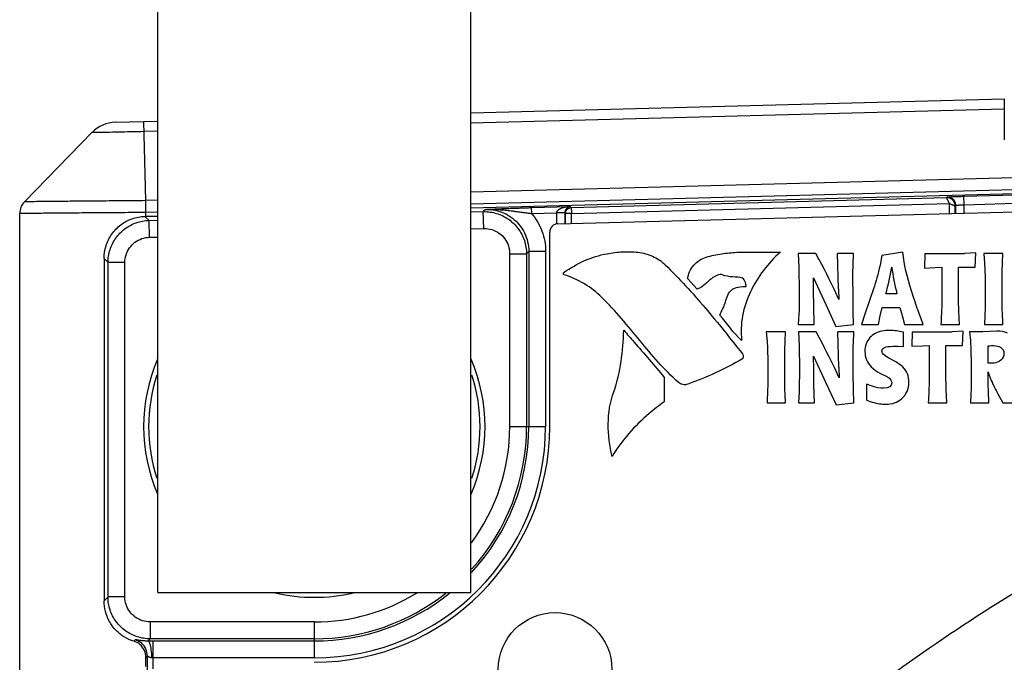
# Model space of a CAD drawing. Header units: inches. Extents: x 0 to 34, y 0 to 22.
# Tile 15 of 50: x 5.089 to 6.259, y 12.742 to 13.506. Entities that reach past the tile are written whole.
import ezdxf

# ---------------------------------------------------------------- set-up
doc = ezdxf.new("R2010")
doc.units = ezdxf.units.IN
doc.header["$LTSCALE"] = 1.87
doc.header["$MEASUREMENT"] = 0
doc.layers.get('0').update_dxf_attribs({"linetype": 'CONTINUOUS'})
doc.layers.add('DATUMCURVES', color=7, linetype='CONTINUOUS')
doc.layers.add('DIMENSIONS', color=7, linetype='CONTINUOUS')
doc.styles.get("Standard").update_dxf_attribs({"font": 'txt', "width": 0.8})
doc.dimstyles.new('DIMSTYLE_1', dxfattribs={"dimtxt": 0.125, "dimasz": 0.1875, "dimexe": 0.18, "dimexo": 0.0625, "dimgap": 0.09, "dimtad": 0, "dimtih": 1, "dimtoh": 1, "dimdec": 3, "dimzin": 4, "dimdsep": 46, "dimtxsty": 'STANDARD', "dimblk": '_FILLED', "dimblk1": '_FILLED', "dimblk2": '_FILLED', "dimcen": 0.09, "dimadec": 0, "dimazin": 0, "dimtp": 0.01, "dimtm": 0.01, "dimtfac": 1, "dimtdec": 3, "dimtofl": 0, "dimtmove": 0, "dimatfit": 3, "dimldrblk": '_FILLED', "dimfxl": 1, "dimtolj": 1, "dimtzin": 4, "dimarcsym": 0})

# ---------------------------------------------------------------- blocks, each defined once
blk = doc.blocks.new('_FILLED')
at = {"color": 0, "linetype": 'BYBLOCK'}
blk.add_solid([(0, 0), (-1, 0.1667), (-1, -0.1667)], dxfattribs=at)
blk = doc.blocks.new('*D8')
at = {"layer": 'DIMENSIONS', "color": 2, "linetype": 'CONTINUOUS'}
for p, q in [((6.566, 11.6209), (6.566, 17.1646)), ((7.136, 11.6209), (7.136, 17.1646)), ((6.566, 17.0396), (6.206, 17.0396)), ((7.136, 17.0396), (7.5896, 17.0396))]:
    blk.add_line(p, q, dxfattribs=at)
at = {"layer": 'DIMENSIONS', "color": 2, "linetype": 'CONTINUOUS', "xscale": 0.1875, "yscale": 0.1875, "zscale": 0.1875}
blk.add_blockref('_FILLED', (6.566, 17.0396), dxfattribs=at)
at = {"layer": 'DIMENSIONS', "color": 2, "linetype": 'CONTINUOUS', "xscale": 0.1875, "yscale": 0.1875, "zscale": 0.1875, "rotation": 180}
blk.add_blockref('_FILLED', (7.136, 17.0396), dxfattribs=at)
at = {"layer": 'DIMENSIONS', "color": 2, "linetype": 'CONTINUOUS', "width": 0.8}
for s, p in [('[', (8.1771, 16.9771)), (']', (8.7771, 16.9771)), ('.570', (7.6521, 16.9771)), ('14.48', (8.2771, 16.9771))]:
    blk.add_text(s, height=0.125, dxfattribs=at).set_placement(p)

msp = doc.modelspace()

# ---------------------------------------------------------------- linework, layer by layer
at = {"color": 7, "linetype": 'CONTINUOUS'}
for p, q in [((5.2533, 12.825), (5.2533, 13.9274)), ((5.6254, 12.825), (5.6254, 13.9274)), ((5.6254, 13.3948), (6.259, 13.4114)), ((6.259, 13.4114), (6.259, 13.3627)), ((5.6254, 13.3831), (6.259, 13.3997)), ((5.203, 13.3837), (5.2533, 13.385)), ((5.2392, 13.2905), (5.2367, 13.3846)), ((5.095, 13.2892), (5.1754, 13.3717)), ((5.237, 13.3729), (5.2533, 13.3733)), ((6.359, 13.3198), (5.6254, 13.3006)), ((6.359, 13.3057), (5.6254, 13.2865)), ((5.6254, 13.282), (6.2722, 13.2989)), ((5.2533, 13.2909), (5.2392, 13.2905)), ((5.7445, 13.2823), (6.1905, 13.2941)), ((6.1905, 13.2941), (6.1911, 13.2947)), ((6.2111, 13.2957), (6.2722, 13.2973)), ((6.2114, 13.2857), (6.2111, 13.2957)), ((6.2114, 13.2857), (6.2724, 13.2873)), ((5.2533, 13.2767), (5.2394, 13.2764)), ((5.2394, 13.2719), (5.2394, 13.2764)), ((5.6254, 13.277), (5.6401, 13.2774)), ((5.6428, 13.2801), (5.6401, 13.2774)), ((5.6407, 13.2574), (5.6401, 13.2774)), ((5.6974, 13.2822), (5.7434, 13.2834)), ((5.6976, 13.2752), (5.6974, 13.2822)), ((5.6976, 13.2752), (5.727, 13.276)), ((5.727, 13.276), (5.727, 13.2631)), ((5.737, 13.276), (5.727, 13.276)), ((5.7287, 13.2631), (6.2722, 13.2773)), ((5.737, 13.276), (5.737, 13.2633)), ((5.737, 13.276), (5.7377, 13.2753)), ((5.7434, 13.2834), (5.7445, 13.2823)), ((5.7448, 13.2753), (6.1938, 13.2871)), ((6.1938, 13.2753), (6.1938, 13.2871)), ((6.2007, 13.2841), (6.2014, 13.2847)), ((6.2007, 13.2754), (6.2007, 13.2841)), ((6.2014, 13.2755), (6.2014, 13.2847)), ((6.2114, 13.2757), (6.2114, 13.2857)), ((5.0894, 12.5899), (5.0894, 13.2752)), ((5.238, 13.2718), (5.243, 13.267)), ((5.2394, 13.2719), (5.2533, 13.2722)), ((5.243, 13.267), (5.2533, 13.2672)), ((5.2435, 13.247), (5.243, 13.267)), ((5.7377, 13.2633), (5.7377, 13.2753)), ((5.7448, 13.2753), (5.7377, 13.2753)), ((5.7448, 13.2635), (5.7448, 13.2753)), ((5.6254, 13.257), (5.6407, 13.2574)), ((5.719, 13.0219), (5.719, 13.2531)), ((5.2435, 13.247), (5.2533, 13.2472)), ((5.6941, 13.2301), (5.6914, 13.2274)), ((5.6941, 13.2301), (5.6941, 13.0219)), ((5.7141, 13.2301), (5.6941, 13.2301)), ((5.7141, 13.2301), (5.7141, 13.0219)), ((6.1383, 13.2294), (6.1137, 13.2255)), ((6.14, 13.2178), (6.1383, 13.2294)), ((5.1896, 13.2216), (5.1896, 12.815)), ((5.1896, 13.2216), (5.1943, 13.217)), ((5.1943, 12.8198), (5.1943, 13.217)), ((5.2143, 13.217), (5.1943, 13.217)), ((5.2143, 12.8198), (5.2143, 13.217)), ((5.6714, 13.2274), (5.6714, 13.0219)), ((5.6714, 13.2274), (5.6914, 13.2274)), ((5.6914, 13.2274), (5.6914, 13.0219)), ((6.0143, 13.2276), (6.0149, 13.2111)), ((6.0353, 13.2276), (6.0143, 13.2276)), ((6.062, 13.1856), (6.061, 13.2276)), ((6.08, 13.2276), (6.061, 13.2276)), ((6.1137, 13.2255), (6.1114, 13.2139)), ((6.1646, 13.2276), (6.1641, 13.2104)), ((6.1646, 13.2276), (6.2118, 13.2276)), ((6.2251, 13.2284), (6.2118, 13.2276)), ((6.2243, 13.2113), (6.2251, 13.2284)), ((6.2345, 13.2276), (6.2355, 13.2163)), ((6.2574, 13.2276), (6.2345, 13.2276)), ((6.2569, 13.2164), (6.2574, 13.2276)), ((6.0149, 13.2111), (6.0152, 13.1827)), ((6.1641, 13.2104), (6.1769, 13.211)), ((6.1769, 13.211), (6.1846, 13.2113)), ((6.1846, 13.2113), (6.1846, 13.1877)), ((6.2047, 13.1877), (6.2047, 13.2113)), ((6.2047, 13.2113), (6.2243, 13.2113)), ((5.894, 13.1854), (5.883, 13.1974)), ((6.0323, 13.1829), (6.0322, 13.1986)), ((6.0322, 13.1986), (6.0468, 13.167)), ((6.0793, 13.1775), (6.0791, 13.1991)), ((6.0152, 13.1827), (6.0152, 13.1596)), ((6.0326, 13.1651), (6.0323, 13.1829)), ((6.0624, 13.1731), (6.0568, 13.1853)), ((6.062, 13.1856), (6.0624, 13.1731)), ((6.1037, 13.1858), (6.0934, 13.1557)), ((6.1846, 13.1877), (6.1847, 13.1654)), ((6.0795, 13.1589), (6.0793, 13.1775)), ((6.1314, 13.1799), (6.1183, 13.1799)), ((6.2363, 13.1786), (6.2362, 13.1639)), ((6.2566, 13.1636), (6.2564, 13.1815)), ((6.0152, 13.1596), (6.0151, 13.1561)), ((6.0333, 13.1434), (6.0326, 13.1651)), ((6.0468, 13.167), (6.059, 13.141)), ((6.08, 13.1434), (6.0795, 13.1589)), ((6.1116, 13.1538), (6.1141, 13.1635)), ((6.1141, 13.1635), (6.135, 13.1635)), ((6.135, 13.1635), (6.1376, 13.1539)), ((6.2056, 13.1434), (6.2049, 13.1593)), ((6.0151, 13.1561), (6.0143, 13.1434)), ((6.0934, 13.1557), (6.0893, 13.1434)), ((6.1094, 13.1434), (6.1116, 13.1538)), ((6.1376, 13.1539), (6.1405, 13.1434)), ((6.1627, 13.1434), (6.1598, 13.1511)), ((6.0143, 13.1434), (6.0333, 13.1434)), ((6.059, 13.141), (6.08, 13.1434)), ((6.0893, 13.1434), (6.1094, 13.1434)), ((6.1405, 13.1434), (6.1627, 13.1434)), ((6.1836, 13.1434), (6.2056, 13.1434)), ((6.2101, 13.1354), (6.1969, 13.1346)), ((6.2093, 13.1183), (6.2101, 13.1354)), ((6.2501, 13.1354), (6.2334, 13.1347)), ((6.2354, 13.1434), (6.2574, 13.1434)), ((5.9762, 13.1346), (5.9773, 13.1233)), ((5.9992, 13.1346), (5.9762, 13.1346)), ((5.9986, 13.1234), (5.9992, 13.1346)), ((6.0146, 13.1346), (6.0153, 13.1181)), ((6.0357, 13.1346), (6.0146, 13.1346)), ((6.0623, 13.0926), (6.0614, 13.1346)), ((6.0803, 13.1346), (6.0614, 13.1346)), ((6.1392, 13.1172), (6.1391, 13.1342)), ((6.1496, 13.1346), (6.1491, 13.1174)), ((6.1496, 13.1346), (6.1969, 13.1346)), ((6.2334, 13.1347), (6.2178, 13.1346)), ((6.2178, 13.1346), (6.2187, 13.1241)), ((6.0153, 13.1181), (6.0156, 13.0897)), ((6.1265, 13.1174), (6.1327, 13.1174)), ((6.1327, 13.1174), (6.1392, 13.1172)), ((6.1491, 13.1174), (6.162, 13.118)), ((6.162, 13.118), (6.1696, 13.1183)), ((6.1696, 13.1183), (6.1696, 13.0947)), ((6.1897, 13.0947), (6.1897, 13.1183)), ((6.1897, 13.1183), (6.2093, 13.1183)), ((6.2398, 13.0974), (6.2398, 13.1179)), ((6.0326, 13.0899), (6.0325, 13.1056)), ((6.0325, 13.1056), (6.0471, 13.074)), ((6.0796, 13.0845), (6.0794, 13.1061)), ((6.1301, 13.0988), (6.1219, 13.1033)), ((5.9983, 13.0706), (5.9982, 13.0885)), ((6.0156, 13.0897), (6.0155, 13.0666)), ((6.0329, 13.0721), (6.0326, 13.0899)), ((6.0627, 13.0801), (6.0572, 13.0923)), ((6.0623, 13.0926), (6.0627, 13.0801)), ((6.1696, 13.0947), (6.1697, 13.0724)), ((5.855, 13.0804), (5.855, 13.0514)), ((5.9781, 13.0856), (5.978, 13.0709)), ((6.0798, 13.0659), (6.0796, 13.0845)), ((6.111, 13.0856), (6.1202, 13.0811)), ((6.0155, 13.0666), (6.0154, 13.0631)), ((6.0336, 13.0504), (6.0329, 13.0721)), ((6.0471, 13.074), (6.0593, 13.048)), ((6.0803, 13.0504), (6.0798, 13.0659)), ((6.0952, 13.0725), (6.0952, 13.0533)), ((6.1021, 13.0699), (6.0952, 13.0725)), ((6.1906, 13.0504), (6.1899, 13.0663)), ((6.0154, 13.0631), (6.0146, 13.0504)), ((6.0952, 13.0533), (6.1022, 13.0511)), ((6.2193, 13.0601), (6.2187, 13.0504)), ((6.2407, 13.0504), (6.2401, 13.0645)), ((6.2533, 13.0575), (6.2574, 13.0504)), ((5.9771, 13.0504), (5.9992, 13.0504)), ((6.0146, 13.0504), (6.0336, 13.0504)), ((6.0593, 13.048), (6.0803, 13.0504)), ((6.1686, 13.0504), (6.1906, 13.0504)), ((6.2187, 13.0504), (6.2407, 13.0504)), ((6.2574, 13.0504), (6.2835, 13.0504)), ((5.6714, 13.0219), (5.7141, 13.0219)), ((5.1896, 12.815), (5.1943, 12.8198)), ((5.2143, 12.8198), (5.1943, 12.8198)), ((5.2533, 12.825), (5.6254, 12.825)), ((5.2443, 12.7898), (5.2443, 12.7698)), ((5.4394, 12.7898), (5.2443, 12.7898)), ((5.4394, 12.7471), (5.4394, 12.7898)), ((5.2267, 12.7685), (5.2251, 12.7669)), ((5.2417, 12.7671), (5.2443, 12.7698)), ((5.4394, 12.7698), (5.2443, 12.7698)), ((5.248, 12.7342), (5.248, 12.7671)), ((5.4394, 12.7671), (5.248, 12.7671)), ((5.241, 12.7494), (5.2394, 12.7477)), ((5.241, 12.7177), (5.241, 12.7494)), ((5.2394, 12.7368), (5.2394, 12.7477)), ((5.4394, 12.7471), (5.248, 12.7471))]:
    msp.add_line(p, q, dxfattribs=at)
for centre, radius, start, end in [((5.204, 13.3437), 0.04, 91.4973, 135.7461), ((5.1094, 13.2752), 0.02, 135.7357, 180), ((5.729, 13.2531), 0.01, 91.5, 180), ((5.4394, 13.0219), 0.2028, 156.7391, 203.2609), ((5.4394, 13.0219), 0.2028, 336.7391, 23.2609), ((5.4394, 13.0219), 0.1969, 161.8422, 198.1578), ((5.4394, 13.0219), 0.1969, 341.8422, 18.1578), ((5.439, 13.0219), 0.28, 270, 360), ((5.4394, 13.0219), 0.2747, 270, 360), ((5.4394, 13.0219), 0.2547, 317.0968, 360), ((5.4394, 13.0219), 0.2321, 323.5483, 360), ((5.4394, 13.0219), 0.2521, 317.7902, 360), ((5.4394, 13.0219), 0.2028, 256.705, 283.295), ((5.4394, 13.0219), 0.2321, 270, 301.7237), ((5.4394, 13.0219), 0.2547, 270, 309.0586), ((5.4394, 13.0219), 0.2521, 270, 308.3246)]:
    msp.add_arc(centre, radius, start, end, dxfattribs=at)
for points, knots in [([(5.1754, 13.3717), (5.1761, 13.3717), (5.1788, 13.3717), (5.1848, 13.3718), (5.1944, 13.372), (5.207, 13.3723), (5.2215, 13.3726), (5.2318, 13.3728), (5.237, 13.3729)], [0, 0, 0, 0, 0.033663, 0.133622, 0.292908, 0.500616, 0.742903, 1, 1, 1, 1]), ([(5.2392, 13.2905), (5.2285, 13.2904), (5.2077, 13.2902), (5.1777, 13.2899), (5.1508, 13.2897), (5.1284, 13.2895), (5.1115, 13.2893), (5.101, 13.2892), (5.0962, 13.2892), (5.095, 13.2892)], [0, 0, 0, 0, 0.222515, 0.433748, 0.623436, 0.781793, 0.900977, 0.974893, 1, 1, 1, 1]), ([(5.2394, 13.2764), (5.2393, 13.2781), (5.2393, 13.2814), (5.2393, 13.2861), (5.2392, 13.2891), (5.2392, 13.2905)], [0, 0, 0, 0, 0.366779, 0.707504, 1, 1, 1, 1]), ([(6.1938, 13.2871), (6.1936, 13.2875), (6.1932, 13.2883), (6.1927, 13.2894), (6.1922, 13.2905), (6.1917, 13.2915), (6.1913, 13.2923), (6.191, 13.293), (6.1908, 13.2935), (6.1906, 13.2939), (6.1905, 13.294), (6.1905, 13.2941)], [0, 0, 0, 0, 0.166566, 0.330853, 0.487102, 0.629795, 0.753978, 0.855475, 0.931379, 0.980096, 1, 1, 1, 1]), ([(6.2007, 13.2841), (6.2007, 13.2858), (6.1998, 13.2894), (6.1958, 13.2932), (6.1922, 13.2941), (6.1905, 13.2941)], [0, 0, 0, 0, 0.333302, 0.666676, 1, 1, 1, 1]), ([(6.1911, 13.2947), (6.1912, 13.2948), (6.1915, 13.2948), (6.192, 13.2949), (6.1929, 13.295), (6.1941, 13.2951), (6.1958, 13.2952), (6.198, 13.2953), (6.2007, 13.2954), (6.2039, 13.2955), (6.2074, 13.2956), (6.2099, 13.2957), (6.2111, 13.2957)], [0, 0, 0, 0, 0.012678, 0.040157, 0.082646, 0.142758, 0.224693, 0.333673, 0.472299, 0.635427, 0.813984, 1, 1, 1, 1]), ([(6.2014, 13.2847), (6.2014, 13.2865), (6.2004, 13.29), (6.1965, 13.2939), (6.1929, 13.2948), (6.1911, 13.2947)], [0, 0, 0, 0, 0.333313, 0.666687, 1, 1, 1, 1]), ([(5.2394, 13.2764), (5.2283, 13.2763), (5.2066, 13.2761), (5.1754, 13.2759), (5.1474, 13.2757), (5.124, 13.2755), (5.1065, 13.2753), (5.0956, 13.2752), (5.0906, 13.2752), (5.0894, 13.2752)], [0, 0, 0, 0, 0.222366, 0.433788, 0.623527, 0.781918, 0.901083, 0.974989, 1, 1, 1, 1]), ([(5.6401, 13.2774), (5.6454, 13.2775), (5.6562, 13.2761), (5.6707, 13.269), (5.6823, 13.2577), (5.6897, 13.2434), (5.6914, 13.2327), (5.6914, 13.2274)], [0, 0, 0, 0, 0.200006, 0.399899, 0.599785, 0.799679, 1, 1, 1, 1]), ([(5.6428, 13.2801), (5.6432, 13.2801), (5.6441, 13.2802), (5.6456, 13.2802), (5.6471, 13.2803), (5.6487, 13.2804), (5.6504, 13.2804), (5.6523, 13.2805), (5.6544, 13.2806), (5.6568, 13.2807), (5.6593, 13.2808), (5.6621, 13.281), (5.6652, 13.2811), (5.6687, 13.2812), (5.6725, 13.2814), (5.6768, 13.2816), (5.6817, 13.2817), (5.6869, 13.2819), (5.6923, 13.2821), (5.6958, 13.2822), (5.6974, 13.2822)], [0, 0, 0, 0, 0.024149, 0.049967, 0.077356, 0.106804, 0.138761, 0.173682, 0.212047, 0.254393, 0.301182, 0.352392, 0.408649, 0.470978, 0.54056, 0.618922, 0.708311, 0.808062, 0.908151, 1, 1, 1, 1]), ([(5.6428, 13.2801), (5.6466, 13.2802), (5.6542, 13.2795), (5.6651, 13.276), (5.6749, 13.27), (5.6832, 13.262), (5.6894, 13.2524), (5.6932, 13.2416), (5.6941, 13.2339), (5.6941, 13.2301)], [0, 0, 0, 0, 0.142968, 0.285855, 0.428603, 0.571288, 0.713946, 0.856738, 1, 1, 1, 1]), ([(5.6428, 13.2801), (5.6433, 13.2801), (5.6444, 13.2801), (5.646, 13.2802), (5.6477, 13.2802), (5.6496, 13.2802), (5.6516, 13.2802), (5.6538, 13.2801), (5.6562, 13.28), (5.6587, 13.2798), (5.6615, 13.2796), (5.6645, 13.2794), (5.6678, 13.279), (5.6713, 13.2786), (5.6751, 13.2782), (5.6792, 13.2776), (5.6837, 13.277), (5.6885, 13.2764), (5.6932, 13.2758), (5.6962, 13.2754), (5.6976, 13.2752)], [0, 0, 0, 0, 0.027778, 0.057493, 0.088956, 0.122664, 0.159014, 0.198422, 0.24129, 0.28803, 0.33891, 0.393605, 0.452399, 0.515956, 0.585008, 0.660491, 0.74387, 0.833911, 0.921568, 1, 1, 1, 1]), ([(5.7434, 13.2834), (5.7426, 13.2834), (5.7413, 13.2833), (5.7392, 13.2831), (5.7374, 13.2827), (5.7358, 13.2824), (5.7342, 13.2819), (5.7329, 13.2814), (5.7317, 13.2809), (5.7307, 13.2804), (5.7298, 13.2799), (5.729, 13.2793), (5.7284, 13.2787), (5.7278, 13.2781), (5.7274, 13.2775), (5.7271, 13.2768), (5.727, 13.2763), (5.727, 13.276)], [0, 0, 0, 0, 0.114019, 0.219153, 0.315993, 0.405056, 0.486694, 0.561287, 0.62911, 0.690221, 0.744933, 0.793818, 0.837497, 0.877442, 0.916664, 0.957158, 1, 1, 1, 1]), ([(5.7434, 13.2834), (5.7431, 13.2834), (5.7425, 13.2833), (5.7417, 13.2831), (5.741, 13.2827), (5.7404, 13.2823), (5.7398, 13.2819), (5.7392, 13.2814), (5.7388, 13.2809), (5.7384, 13.2804), (5.738, 13.2798), (5.7377, 13.2793), (5.7375, 13.2787), (5.7373, 13.2781), (5.7371, 13.2775), (5.737, 13.2768), (5.737, 13.2763), (5.737, 13.276)], [0, 0, 0, 0, 0.081589, 0.158619, 0.232125, 0.302831, 0.371181, 0.437522, 0.502025, 0.564533, 0.625002, 0.68358, 0.740429, 0.796903, 0.857126, 0.924434, 1, 1, 1, 1]), ([(5.7377, 13.2753), (5.7377, 13.2765), (5.7384, 13.2789), (5.741, 13.2815), (5.7434, 13.2822), (5.7445, 13.2823)], [0, 0, 0, 0, 0.333315, 0.666685, 1, 1, 1, 1]), ([(5.7445, 13.2823), (5.7447, 13.282), (5.7445, 13.2808), (5.7448, 13.2785), (5.7448, 13.2764), (5.7448, 13.2753)], [0, 0, 0, 0, 0.1369, 0.502446, 1, 1, 1, 1]), ([(6.1938, 13.2871), (6.1942, 13.287), (6.195, 13.2866), (6.1961, 13.2861), (6.1972, 13.2857), (6.1981, 13.2852), (6.199, 13.2849), (6.1997, 13.2845), (6.2002, 13.2843), (6.2005, 13.2842), (6.2007, 13.2841), (6.2007, 13.2841)], [0, 0, 0, 0, 0.167269, 0.331982, 0.488415, 0.631101, 0.755175, 0.856544, 0.932139, 0.980279, 1, 1, 1, 1]), ([(6.2014, 13.2847), (6.2014, 13.2848), (6.2015, 13.2848), (6.2018, 13.2849), (6.2022, 13.285), (6.2029, 13.2851), (6.2037, 13.2852), (6.2048, 13.2853), (6.2062, 13.2854), (6.2078, 13.2855), (6.2095, 13.2856), (6.2107, 13.2857), (6.2114, 13.2857)], [0, 0, 0, 0, 0.014164, 0.042292, 0.085142, 0.145435, 0.227391, 0.336232, 0.474528, 0.63711, 0.814925, 1, 1, 1, 1]), ([(5.1896, 13.2216), (5.1896, 13.2268), (5.1912, 13.2371), (5.1981, 13.2511), (5.209, 13.2624), (5.2227, 13.2698), (5.233, 13.2717), (5.238, 13.2718)], [0, 0, 0, 0, 0.19949, 0.400827, 0.600743, 0.801795, 1, 1, 1, 1]), ([(5.1943, 13.217), (5.1943, 13.2221), (5.196, 13.2325), (5.2029, 13.2464), (5.2138, 13.2576), (5.2276, 13.265), (5.2379, 13.2668), (5.243, 13.267)], [0, 0, 0, 0, 0.200063, 0.399995, 0.59992, 0.799852, 1, 1, 1, 1]), ([(5.238, 13.2718), (5.2383, 13.2718), (5.2387, 13.2718), (5.2391, 13.2719), (5.2394, 13.2719)], [0, 0, 0, 0, 0.499757, 1, 1, 1, 1]), ([(5.6976, 13.2752), (5.7002, 13.2721), (5.7049, 13.2654), (5.7101, 13.2543), (5.7134, 13.2425), (5.7141, 13.2342), (5.7141, 13.2301)], [0, 0, 0, 0, 0.248511, 0.497636, 0.747482, 1, 1, 1, 1]), ([(5.6407, 13.2574), (5.6438, 13.2575), (5.6503, 13.2566), (5.659, 13.2524), (5.6659, 13.2456), (5.6704, 13.237), (5.6714, 13.2306), (5.6714, 13.2274)], [0, 0, 0, 0, 0.200007, 0.39974, 0.599473, 0.799272, 1, 1, 1, 1]), ([(5.2143, 13.217), (5.2143, 13.2201), (5.2153, 13.2263), (5.2195, 13.2346), (5.226, 13.2414), (5.2343, 13.2458), (5.2405, 13.2469), (5.2435, 13.247)], [0, 0, 0, 0, 0.200039, 0.399763, 0.599495, 0.799297, 1, 1, 1, 1]), ([(5.7871, 13.2274), (5.7932, 13.2285), (5.8054, 13.2301), (5.8237, 13.2298), (5.8415, 13.2254), (5.8517, 13.2186), (5.856, 13.2144)], [0, 0, 0, 0, 0.255159, 0.507106, 0.751422, 1, 1, 1, 1]), ([(5.905, 13.2234), (5.911, 13.225), (5.923, 13.2278), (5.9424, 13.2294), (5.9657, 13.2294), (5.983, 13.2293), (5.993, 13.2294)], [0, 0, 0, 0, 0.211105, 0.41422, 0.660808, 1, 1, 1, 1]), ([(5.993, 13.2294), (5.9783, 13.2162), (5.9536, 13.1845), (5.9445, 13.1437), (5.947, 13.1244)], [0, 0, 0, 0, 0.502701, 1, 1, 1, 1]), ([(5.736, 13.2054), (5.7437, 13.2106), (5.7599, 13.2202), (5.7779, 13.2257), (5.7871, 13.2274)], [0, 0, 0, 0, 0.500666, 1, 1, 1, 1]), ([(5.883, 13.1974), (5.8833, 13.2033), (5.8889, 13.2149), (5.8993, 13.2217), (5.905, 13.2234)], [0, 0, 0, 0, 0.503161, 1, 1, 1, 1]), ([(5.736, 13.2024), (5.7355, 13.2027), (5.7349, 13.2039), (5.7355, 13.2052), (5.736, 13.2054)], [0, 0, 0, 0, 0.558231, 1, 1, 1, 1]), ([(5.856, 13.2144), (5.8727, 13.1981), (5.9044, 13.1635), (5.9334, 13.1268), (5.948, 13.1084)], [0, 0, 0, 0, 0.497862, 1, 1, 1, 1]), ([(5.781, 13.1754), (5.7748, 13.1816), (5.7607, 13.1925), (5.7444, 13.1997), (5.736, 13.2024)], [0, 0, 0, 0, 0.499622, 1, 1, 1, 1]), ([(5.915, 13.2004), (5.9093, 13.1974), (5.9038, 13.1901), (5.8961, 13.186), (5.894, 13.1854)], [0, 0, 0, 0, 0.748258, 1, 1, 1, 1]), ([(5.924, 13.2024), (5.9233, 13.2026), (5.92, 13.203), (5.9171, 13.2015), (5.915, 13.2004)], [0, 0, 0, 0, 0.252451, 1, 1, 1, 1]), ([(5.948, 13.1984), (5.9443, 13.1995), (5.9361, 13.1996), (5.9279, 13.2007), (5.924, 13.2024)], [0, 0, 0, 0, 0.477325, 1, 1, 1, 1]), ([(5.952, 13.1884), (5.9522, 13.1884), (5.9522, 13.1891), (5.9521, 13.1904), (5.9515, 13.1933), (5.9504, 13.1962), (5.9489, 13.1982), (5.948, 13.1984)], [0, 0, 0, 0, 0.039325, 0.133249, 0.428618, 0.754925, 1, 1, 1, 1]), ([(5.929, 13.1744), (5.9297, 13.177), (5.9318, 13.1817), (5.9395, 13.1882), (5.9472, 13.1886), (5.952, 13.1884)], [0, 0, 0, 0, 0.274925, 0.506137, 1, 1, 1, 1]), ([(5.872, 13.0744), (5.8635, 13.082), (5.8477, 13.0983), (5.8259, 13.1244), (5.8044, 13.1506), (5.7891, 13.1674), (5.781, 13.1754)], [0, 0, 0, 0, 0.251934, 0.500023, 0.74822, 1, 1, 1, 1]), ([(5.921, 13.1544), (5.9233, 13.1592), (5.9265, 13.1657), (5.9286, 13.1726), (5.929, 13.1744)], [0, 0, 0, 0, 0.745554, 1, 1, 1, 1]), ([(5.795, 13.0634), (5.7993, 13.075), (5.8048, 13.0993), (5.8063, 13.124), (5.807, 13.1364)], [0, 0, 0, 0, 0.50073, 1, 1, 1, 1]), ([(5.807, 13.1364), (5.811, 13.1318), (5.8272, 13.1132), (5.8434, 13.0947), (5.855, 13.0804)], [0, 0, 0, 0, 0.248415, 1, 1, 1, 1]), ([(5.948, 13.1024), (5.9376, 13.0965), (5.9163, 13.0855), (5.8942, 13.0764), (5.883, 13.0724)], [0, 0, 0, 0, 0.501646, 1, 1, 1, 1]), ([(7.292, 13.1074), (7.172, 13.1074), (6.9436, 13.0877), (6.6318, 13.0059), (6.3475, 12.8778), (6.1053, 12.7194), (5.9617, 12.5973), (5.9001, 12.5394)], [0, 0, 0, 0, 0.208404, 0.416809, 0.625213, 0.833617, 1, 1, 1, 1]), ([(5.948, 13.1084), (5.9483, 13.1079), (5.9487, 13.1068), (5.9489, 13.1051), (5.9487, 13.1035), (5.9483, 13.1025), (5.948, 13.1024)], [0, 0, 0, 0, 0.254159, 0.55065, 0.820992, 1, 1, 1, 1]), ([(5.883, 13.0724), (5.8812, 13.0716), (5.8771, 13.0716), (5.8734, 13.0732), (5.872, 13.0744)], [0, 0, 0, 0, 0.519982, 1, 1, 1, 1]), ([(5.793, 12.9864), (5.79, 12.999), (5.7866, 13.025), (5.7907, 13.0512), (5.795, 13.0634)], [0, 0, 0, 0, 0.501314, 1, 1, 1, 1]), ([(5.855, 13.0514), (5.8488, 13.047), (5.825, 13.0287), (5.8048, 13.0055), (5.793, 12.9864)], [0, 0, 0, 0, 0.251505, 1, 1, 1, 1]), ([(5.2443, 12.7698), (5.2391, 12.7698), (5.2286, 12.7714), (5.2145, 12.7787), (5.2032, 12.7899), (5.196, 12.804), (5.1943, 12.8145), (5.1943, 12.8198)], [0, 0, 0, 0, 0.200016, 0.399908, 0.599794, 0.799686, 1, 1, 1, 1]), ([(5.2443, 12.7898), (5.2412, 12.7898), (5.2349, 12.7908), (5.2264, 12.7951), (5.2197, 12.8018), (5.2153, 12.8103), (5.2143, 12.8166), (5.2143, 12.8198)], [0, 0, 0, 0, 0.200026, 0.399753, 0.599484, 0.799284, 1, 1, 1, 1]), ([(5.2251, 12.7669), (5.221, 12.7681), (5.2131, 12.7717), (5.2031, 12.7798), (5.1954, 12.7902), (5.1907, 12.8022), (5.1896, 12.8108), (5.1896, 12.815)], [0, 0, 0, 0, 0.20026, 0.399809, 0.600144, 0.801278, 1, 1, 1, 1]), ([(5.2394, 12.7477), (5.2394, 12.7505), (5.2381, 12.7563), (5.2329, 12.7632), (5.2278, 12.7661), (5.2251, 12.7669)], [0, 0, 0, 0, 0.33354, 0.666012, 1, 1, 1, 1]), ([(5.2417, 12.7671), (5.241, 12.7671), (5.2398, 12.7671), (5.2378, 12.7672), (5.2359, 12.7673), (5.2341, 12.7675), (5.2322, 12.7678), (5.2305, 12.768), (5.2291, 12.7683), (5.2279, 12.7685), (5.2272, 12.7685), (5.2268, 12.7686), (5.2267, 12.7685)], [0, 0, 0, 0, 0.127835, 0.253947, 0.38035, 0.507376, 0.63303, 0.750545, 0.85139, 0.928617, 0.978446, 1, 1, 1, 1]), ([(5.241, 12.7494), (5.241, 12.7522), (5.2398, 12.7579), (5.2346, 12.7649), (5.2294, 12.7677), (5.2267, 12.7685)], [0, 0, 0, 0, 0.333296, 0.666655, 1, 1, 1, 1]), ([(5.2464, 12.7471), (5.2463, 12.7504), (5.2459, 12.7564), (5.2448, 12.7627), (5.2429, 12.767), (5.2417, 12.7671)], [0, 0, 0, 0, 0.469387, 0.825611, 1, 1, 1, 1]), ([(5.248, 12.7671), (5.2469, 12.7671), (5.2448, 12.7671), (5.2427, 12.7671), (5.2417, 12.7671)], [0, 0, 0, 0, 0.504317, 1, 1, 1, 1]), ([(5.2464, 12.7471), (5.2461, 12.7471), (5.2457, 12.7471), (5.245, 12.7473), (5.2443, 12.7475), (5.2436, 12.7478), (5.2429, 12.7481), (5.2423, 12.7485), (5.2418, 12.7489), (5.2414, 12.7492), (5.2412, 12.7494), (5.241, 12.7494), (5.241, 12.7494)], [0, 0, 0, 0, 0.1173, 0.234443, 0.354925, 0.480436, 0.609799, 0.735593, 0.846411, 0.931037, 0.981985, 1, 1, 1, 1]), ([(5.248, 12.7471), (5.2477, 12.7471), (5.2472, 12.7471), (5.2466, 12.7471), (5.2464, 12.7471)], [0, 0, 0, 0, 0.504031, 1, 1, 1, 1])]:
    msp.add_open_spline(points, degree=3, knots=knots, dxfattribs=at)
for points in [[(6.0568, 13.1853), (6.0523, 13.1948), (6.0451, 13.2089), (6.0353, 13.2276)], [(6.0791, 13.1991), (6.0791, 13.2054), (6.0794, 13.2149), (6.08, 13.2276)], [(6.153, 13.1703), (6.1469, 13.1885), (6.1421, 13.2042), (6.14, 13.2178)], [(6.1114, 13.2139), (6.109, 13.2033), (6.1065, 13.1939), (6.1037, 13.1858)], [(6.1183, 13.1799), (6.1212, 13.1904), (6.1236, 13.201), (6.1254, 13.2114)], [(6.1254, 13.2114), (6.1267, 13.2015), (6.1287, 13.191), (6.1314, 13.1799)], [(6.2355, 13.2163), (6.2357, 13.2128), (6.2359, 13.2092), (6.236, 13.2054)], [(6.236, 13.2054), (6.2362, 13.196), (6.2364, 13.1871), (6.2363, 13.1786)], [(6.2564, 13.1815), (6.2564, 13.1965), (6.2565, 13.2081), (6.2569, 13.2164)], [(6.2049, 13.1593), (6.2047, 13.1647), (6.2047, 13.1741), (6.2047, 13.1877)], [(6.1598, 13.1511), (6.1577, 13.1565), (6.1554, 13.1629), (6.153, 13.1703)], [(6.1847, 13.1654), (6.1845, 13.1604), (6.1842, 13.1531), (6.1836, 13.1434)], [(6.2362, 13.1639), (6.2361, 13.1593), (6.2358, 13.1524), (6.2354, 13.1434)], [(6.2574, 13.1434), (6.2569, 13.1523), (6.2566, 13.159), (6.2566, 13.1636)], [(5.947, 13.1244), (5.9368, 13.1328), (5.93, 13.1447), (5.921, 13.1544)], [(6.1136, 13.1355), (6.1075, 13.1342), (6.1028, 13.1316), (6.0993, 13.1277)], [(6.1234, 13.1363), (6.1196, 13.1364), (6.1163, 13.1361), (6.1136, 13.1355)], [(6.1391, 13.1342), (6.1335, 13.1356), (6.1283, 13.1362), (6.1234, 13.1363)], [(6.2626, 13.133), (6.259, 13.1346), (6.2548, 13.1357), (6.2501, 13.1354)], [(6.0572, 13.0923), (6.0526, 13.1018), (6.0454, 13.1159), (6.0357, 13.1346)], [(6.0794, 13.1061), (6.0794, 13.1124), (6.0797, 13.1219), (6.0803, 13.1346)], [(6.0993, 13.1277), (6.0953, 13.1233), (6.0934, 13.1177), (6.0934, 13.1111)], [(6.2187, 13.1241), (6.2193, 13.1152), (6.2197, 13.1022), (6.2196, 13.0852)], [(5.9773, 13.1233), (5.9775, 13.1198), (5.9777, 13.1162), (5.9778, 13.1124)], [(5.9778, 13.1124), (5.978, 13.103), (5.9782, 13.0941), (5.9781, 13.0856)], [(5.9982, 13.0885), (5.9982, 13.1035), (5.9983, 13.1151), (5.9986, 13.1234)], [(6.1137, 13.1119), (6.1137, 13.1156), (6.1179, 13.1175), (6.1265, 13.1174)], [(6.1151, 13.1082), (6.1142, 13.1093), (6.1137, 13.1105), (6.1137, 13.1119)], [(6.2398, 13.1179), (6.2426, 13.1181), (6.2449, 13.1183), (6.2467, 13.1182)], [(6.2467, 13.1182), (6.2496, 13.1182), (6.2521, 13.1175), (6.2543, 13.1162)], [(6.2543, 13.1162), (6.2572, 13.1145), (6.2586, 13.1121), (6.2586, 13.1091)], [(6.0934, 13.1111), (6.0934, 13.104), (6.0959, 13.098), (6.101, 13.0929)], [(6.1219, 13.1033), (6.1192, 13.1046), (6.1169, 13.1062), (6.1151, 13.1082)], [(6.2547, 13.1008), (6.2523, 13.0989), (6.2497, 13.0978), (6.2468, 13.0975)], [(6.2586, 13.1091), (6.2585, 13.1056), (6.2572, 13.1029), (6.2547, 13.1008)], [(6.101, 13.0929), (6.1042, 13.0897), (6.1076, 13.0873), (6.111, 13.0856)], [(6.1383, 13.0929), (6.1361, 13.095), (6.1334, 13.0969), (6.1301, 13.0988)], [(6.1456, 13.0746), (6.1457, 13.0819), (6.1432, 13.088), (6.1383, 13.0929)], [(6.1899, 13.0663), (6.1897, 13.0717), (6.1897, 13.0811), (6.1897, 13.0947)], [(6.2468, 13.0975), (6.2452, 13.0974), (6.2429, 13.0973), (6.2398, 13.0974)], [(6.1202, 13.0811), (6.1219, 13.0803), (6.1233, 13.079), (6.1244, 13.0773)], [(6.1244, 13.0773), (6.125, 13.0762), (6.1254, 13.075), (6.1254, 13.0739)], [(6.2196, 13.0852), (6.2196, 13.0742), (6.2196, 13.0659), (6.2193, 13.0601)], [(6.2398, 13.0872), (6.2416, 13.0815), (6.2432, 13.0773), (6.2444, 13.0746)], [(6.2401, 13.0645), (6.2399, 13.0695), (6.2398, 13.0771), (6.2398, 13.0872)], [(5.978, 13.0709), (5.9779, 13.0663), (5.9776, 13.0594), (5.9771, 13.0504)], [(5.9992, 13.0504), (5.9986, 13.0593), (5.9984, 13.066), (5.9983, 13.0706)], [(6.1155, 13.0675), (6.1111, 13.0675), (6.1066, 13.0681), (6.1021, 13.0699)], [(6.1254, 13.0739), (6.1254, 13.0696), (6.1221, 13.0674), (6.1155, 13.0675)], [(6.1369, 13.0549), (6.1427, 13.0599), (6.1456, 13.0664), (6.1456, 13.0746)], [(6.1697, 13.0724), (6.1695, 13.0674), (6.1692, 13.0601), (6.1686, 13.0504)], [(6.2444, 13.0746), (6.2462, 13.0702), (6.2492, 13.0645), (6.2533, 13.0575)], [(6.1181, 13.0486), (6.1257, 13.0486), (6.132, 13.0507), (6.1369, 13.0549)], [(6.1022, 13.0511), (6.105, 13.0502), (6.1079, 13.0496), (6.1107, 13.0492)], [(6.1107, 13.0492), (6.1132, 13.0488), (6.1157, 13.0486), (6.1181, 13.0486)]]:
    msp.add_open_spline(points, degree=3, dxfattribs=at)
at = {"layer": 'DATUMCURVES', "color": 4, "linetype": 'CONTINUOUS'}
msp.add_circle((5.7254, 12.7334), 0.0675, dxfattribs=at)

# ---------------------------------------------------------------- dimensions: what is measured, and where the dimension line sits
at = {"layer": 'DIMENSIONS', "color": 2, "linetype": 'CONTINUOUS'}
dim = msp.add_linear_dim(base=(7.136, 17.0396), p1=(6.566, 11.6209), p2=(7.136, 11.6209), dimstyle='DIMSTYLE_1', dxfattribs=at)
dim.commit()
dim.dimension.update_dxf_attribs({"geometry": '*D8', "text_midpoint": (8.2646, 17.0396), "dimtype": 160})

doc.saveas('drawing.dxf')
